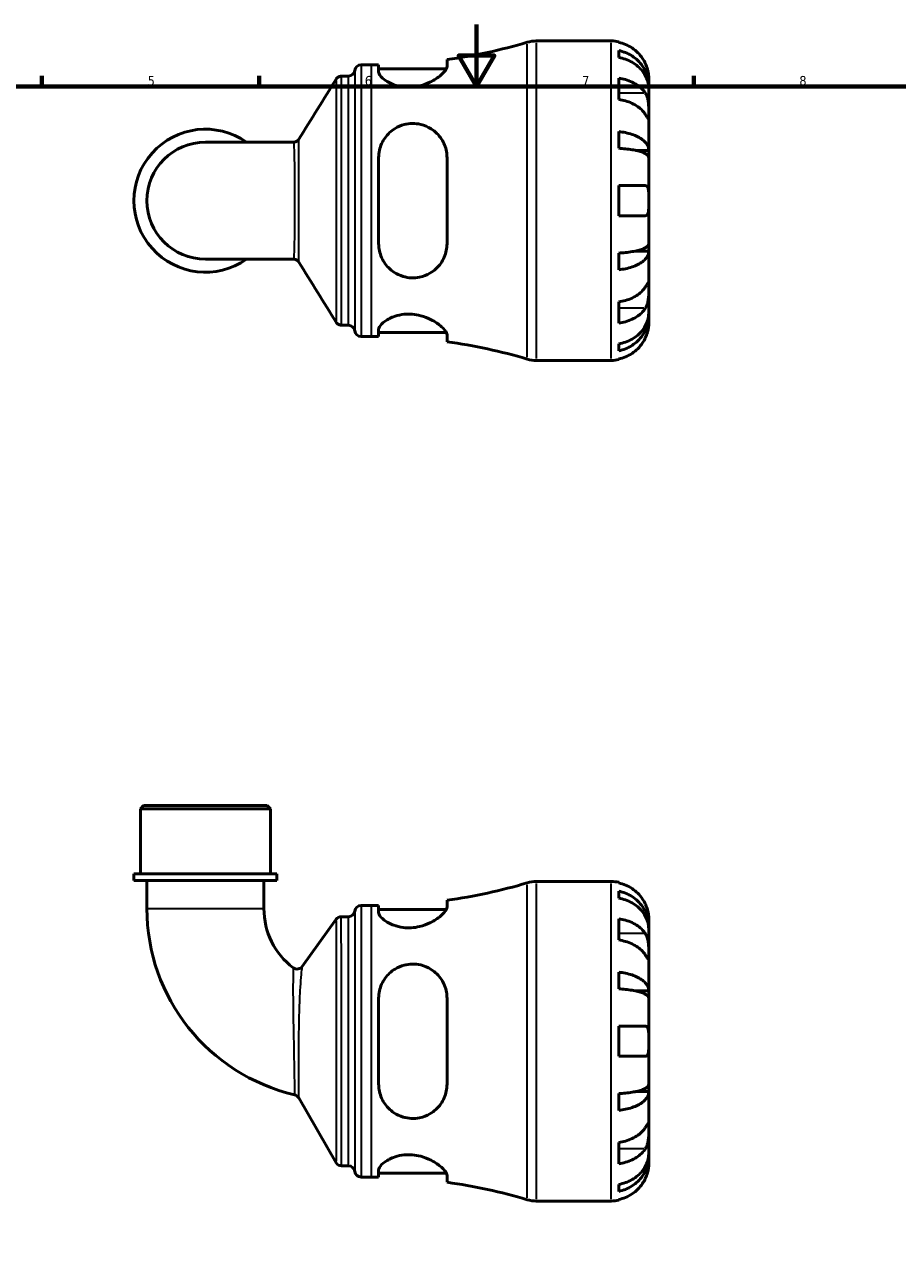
# Model space of a CAD drawing. Header units: millimetres. Extents: x 0 to 902, y -200 to 594.
# Tile 3 of 5: x 275 to 556, y 197 to 594. Entities that reach past the tile are written whole.
import ezdxf

# ---------------------------------------------------------------- set-up
doc = ezdxf.new("R2010")
doc.units = ezdxf.units.MM
for name, color, linetype, lineweight in [('Border (ANSI)', 7, 'Continuous', 70), ('Visible (ANSI)', 7, 'Continuous', 50), ('Visible Narrow (ANSI)', 7, 'Continuous', 35)]:
    doc.layers.add(name, color=color, linetype=linetype, lineweight=lineweight)
doc.styles.add('Note Text (ANSI)', font='tahoma.ttf')

# ---------------------------------------------------------------- blocks, each defined once
blk = doc.blocks.new('Borders Default Border')
at = {"layer": 'Border (ANSI)'}
for p, q in [((280.33, 574), (280.33, 577.45)), ((350.42, 574), (350.42, 577.45)), ((490.58, 574), (490.58, 577.45))]:
    blk.add_line(p, q, dxfattribs=at)
at = {"layer": 'Border (ANSI)', "flags": 128}
for points in [[(420.5, 594), (420.5, 574), (414.73, 584), (426.27, 584), (420.5, 574)], [(20, 20), (20, 574), (821, 574), (821, 20), (20, 20)]]:
    blk.add_lwpolyline(points, dxfattribs=at)
at = {"layer": 'Border (ANSI)', "color": 230, "true_color": 0xff0080, "char_height": 3.05, "attachment_point": 7, "style": 'Note Text (ANSI)'}
for s, insert in [('5', (314.48, 574.34)), ('6', (384.49, 574.34)), ('7', (454.6, 574.4)), ('8', (524.63, 574.33))]:
    blk.add_mtext(s, dxfattribs=dict(at, insert=insert))

msp = doc.modelspace()

# ---------------------------------------------------------------- linework, layer by layer
at = {"layer": 'Visible (ANSI)'}
for p, q in [((439.791, 588.738), (463.948, 588.738)), ((466.373, 588.493), (466.373, 588.263)), ((466.373, 585.632), (466.373, 583.397)), ((383.285, 581.013), (386.625, 581.013)), ((388.943, 581.028), (388.943, 578.777)), ((388.943, 579.753), (410.778, 579.753)), ((410.993, 580.539), (410.993, 582.703)), ((376.976, 577.408), (379.198, 577.408)), ((466.373, 576.748), (466.373, 569.889)), ((476.073, 574.079), (476.073, 576.613)), ((476.073, 574.079), (476.022, 574.079)), ((476.073, 573.115), (476.073, 574.079)), ((476.073, 565.08), (476.073, 573.115)), ((476.073, 553.463), (476.073, 565.08)), ((466.373, 559.519), (466.373, 554.122)), ((361.493, 556.097), (333.073, 556.097)), ((476.073, 553.463), (471.781, 553.463)), ((476.073, 551.134), (476.073, 553.463)), ((388.943, 551.098), (388.943, 523.378)), ((410.993, 523.378), (410.993, 551.098)), ((476.073, 537.238), (476.073, 551.134)), ((466.373, 542.088), (466.373, 532.388)), ((476.073, 523.342), (476.073, 537.238)), ((466.373, 520.354), (466.373, 514.957)), ((476.073, 521.013), (471.781, 521.013)), ((476.073, 521.013), (476.073, 523.342)), ((476.073, 509.396), (476.073, 521.013)), ((333.073, 518.378), (361.493, 518.378)), ((476.073, 501.361), (476.073, 509.396)), ((466.373, 504.587), (466.373, 497.728)), ((476.073, 500.397), (476.022, 500.397)), ((476.073, 500.397), (476.073, 501.361)), ((476.073, 497.863), (476.073, 500.397)), ((376.976, 497.068), (379.198, 497.068)), ((383.285, 493.463), (386.625, 493.463)), ((388.943, 495.699), (388.943, 493.448)), ((388.943, 494.723), (410.778, 494.723)), ((410.993, 491.773), (410.993, 493.937)), ((466.373, 491.079), (466.373, 488.844)), ((439.791, 485.738), (463.948, 485.738)), ((466.373, 486.213), (466.373, 485.983)), ((313.148, 342.241), (312.118, 341.211)), ((313.148, 342.241), (352.998, 342.241)), ((352.998, 342.241), (354.028, 341.211)), ((354.028, 341.211), (312.118, 341.211)), ((312.118, 320.241), (312.118, 341.211)), ((354.028, 320.241), (354.028, 341.211)), ((356.123, 320.241), (310.022, 320.241)), ((310.022, 318.041), (310.022, 320.241)), ((356.123, 318.041), (310.022, 318.041)), ((314.213, 318.041), (314.213, 308.994)), ((351.932, 318.041), (351.932, 308.994)), ((356.123, 318.041), (356.123, 320.241)), ((439.791, 317.741), (463.948, 317.741)), ((466.373, 317.496), (466.373, 317.266)), ((466.373, 314.636), (466.373, 312.4)), ((383.285, 310.016), (386.625, 310.016)), ((388.943, 310.032), (388.943, 307.78)), ((410.993, 309.542), (410.993, 311.706)), ((364.321, 290.385), (375.209, 305.553)), ((376.882, 306.411), (379.198, 306.411)), ((388.943, 308.756), (410.778, 308.756)), ((466.373, 305.751), (466.373, 298.892)), ((476.073, 303.083), (476.073, 305.616)), ((476.073, 303.083), (476.022, 303.083)), ((476.073, 302.118), (476.073, 303.083)), ((476.073, 294.084), (476.073, 302.118)), ((476.073, 282.466), (476.073, 294.084)), ((466.373, 288.522), (466.373, 283.125)), ((476.073, 282.466), (471.781, 282.466)), ((476.073, 280.138), (476.073, 282.466)), ((388.943, 280.101), (388.943, 252.381)), ((410.993, 252.381), (410.993, 280.101)), ((476.073, 266.241), (476.073, 280.138)), ((466.373, 271.091), (466.373, 261.391)), ((476.073, 252.345), (476.073, 266.241)), ((476.073, 250.017), (471.781, 250.017)), ((476.073, 250.017), (476.073, 252.345)), ((476.073, 238.399), (476.073, 250.017)), ((375.231, 227.101), (363.157, 248.014)), ((466.373, 249.357), (466.373, 243.96)), ((476.073, 230.364), (476.073, 238.399)), ((466.373, 233.591), (466.373, 226.732)), ((476.073, 229.4), (476.073, 230.364)), ((476.073, 229.4), (476.022, 229.4)), ((476.073, 226.866), (476.073, 229.4)), ((377.015, 226.071), (379.198, 226.071)), ((383.285, 222.466), (386.625, 222.466)), ((388.943, 224.702), (388.943, 222.451)), ((388.943, 223.726), (410.778, 223.726)), ((410.993, 220.776), (410.993, 222.94)), ((466.373, 220.082), (466.373, 217.847)), ((439.791, 214.741), (463.948, 214.741)), ((466.373, 215.216), (466.373, 214.986))]:
    msp.add_line(p, q, dxfattribs=at)
for centre, radius, start, end in [((386.625, 757.527), 176.514, 277.93494, 286.53447), ((439.791, 578.438), 10.3, 90, 106.53447), ((463.948, 576.613), 12.125, 78.46304, 90), ((383.285, 578.953), 2.06, 90, 172.81924), ((386.625, 757.527), 176.514, 270, 270.75227), ((379.198, 579.468), 2.06, 270, 352.81924), ((333.073, 537.238), 23.05, 54.9032, 305.0968), ((333.073, 537.238), 18.86, 90, 270), ((379.198, 495.008), 2.06, 7.18076, 90), ((383.285, 495.523), 2.06, 187.18076, 270), ((386.625, 316.949), 176.514, 89.24773, 90), ((386.625, 316.949), 176.514, 73.46553, 82.06506), ((439.791, 496.038), 10.3, 253.46553, 270), ((463.948, 497.863), 12.125, 270, 281.53696), ((439.791, 307.441), 10.3, 90, 106.53447), ((463.948, 305.616), 12.125, 78.46304, 90), ((386.625, 486.53), 176.514, 277.93494, 286.53447), ((383.285, 307.956), 2.06, 90, 172.81924), ((386.625, 486.53), 176.514, 270, 270.75227), ((375.825, 308.994), 61.612, 180, 256.88047), ((375.825, 308.994), 23.893, 180, 232.8731), ((376.882, 304.351), 2.06, 90, 144.32709), ((379.198, 308.471), 2.06, 270, 352.81924), ((362.647, 291.586), 2.06, 232.8731, 324.32709), ((361.373, 246.984), 2.06, 30, 76.88047), ((377.015, 228.131), 2.06, 210, 270), ((379.198, 224.011), 2.06, 7.18076, 90), ((383.285, 224.526), 2.06, 187.18076, 270), ((386.625, 45.952), 176.514, 89.24773, 90), ((386.625, 45.952), 176.514, 73.46553, 82.06506), ((439.791, 225.041), 10.3, 253.46553, 270), ((463.948, 226.866), 12.125, 270, 281.53696)]:
    msp.add_arc(centre, radius, start, end, dxfattribs=at)
for points, knots in [([(474.941, 581.463), (474.687, 582.013), (474.376, 582.572), (473.569, 583.785), (473.042, 584.419), (471.983, 585.481), (471.353, 586.008), (469.997, 586.916), (469.271, 587.298), (467.908, 587.864), (467.149, 588.104), (466.373, 588.263)], [5.9143146, 5.9143146, 5.9143146, 5.9143146, 6.0897305, 6.0897305, 6.3151304, 6.3151304, 6.5397196, 6.5397196, 6.7643088, 6.7643088, 6.9824261, 6.9824261, 6.9824261, 6.9824261]), ([(466.373, 585.632), (467.15, 585.478), (467.909, 585.246), (469.273, 584.698), (469.999, 584.329), (471.356, 583.449), (471.985, 582.94), (473.044, 581.912), (473.571, 581.3), (474.478, 579.981), (474.86, 579.275), (475.434, 577.929), (475.679, 577.166), (475.999, 575.605), (476.073, 574.809), (476.073, 574.079)], [0.2300349, 0.2300349, 0.2300349, 0.2300349, 0.4483378, 0.4483378, 0.6728957, 0.6728957, 0.8974535, 0.8974535, 1.1226267, 1.1226267, 1.3478, 1.3478, 1.5738057, 1.5738057, 1.7998115, 1.7998115, 1.7998115, 1.7998115]), ([(476.073, 573.115), (476.073, 573.764), (475.999, 574.473), (475.679, 575.862), (475.434, 576.541), (474.86, 577.739), (474.478, 578.367), (473.571, 579.541), (473.044, 580.086), (471.985, 581), (471.356, 581.454), (469.999, 582.237), (469.273, 582.566), (467.909, 583.053), (467.15, 583.26), (466.373, 583.397)], [5.4054322, 5.4054322, 5.4054322, 5.4054322, 5.6314379, 5.6314379, 5.8574437, 5.8574437, 6.0826169, 6.0826169, 6.3077901, 6.3077901, 6.5323479, 6.5323479, 6.7569058, 6.7569058, 6.9752088, 6.9752088, 6.9752088, 6.9752088]), ([(410.993, 580.539), (410.993, 580.299), (410.916, 580.029), (410.458, 579.116), (409.839, 578.395), (408.071, 576.89), (406.891, 576.098), (404.486, 574.94), (403.357, 574.517), (401.27, 574.015), (400.367, 573.877), (398.569, 573.776), (397.7, 573.808), (395.771, 574.051), (394.762, 574.307), (392.58, 575.098), (391.518, 575.695), (389.888, 576.932), (389.329, 577.574), (388.99, 578.37), (388.943, 578.58), (388.943, 578.777)], [-3.9473698, -3.9473698, -3.9473698, -3.9473698, -3.7096209, -3.7096209, -3.209367, -3.209367, -2.6844563, -2.6844563, -2.3019845, -2.3019845, -2.0253087, -2.0253087, -1.7586739, -1.7586739, -1.4150477, -1.4150477, -0.9332676, -0.9332676, -0.4404999, -0.4404999, -0.2526284, -0.2526284, -0.2526284, -0.2526284]), ([(476.073, 576.613), (476.073, 576.613), (476.073, 576.672), (476.069, 576.915), (476.063, 577.11), (476.019, 577.698), (475.969, 578.127), (475.805, 578.963), (475.718, 579.327), (475.522, 579.987), (475.427, 580.273), (475.209, 580.853), (475.087, 581.146), (474.95, 581.444), (474.945, 581.453), (474.941, 581.463)], [-3.37535926, -3.37535926, -3.37535926, -3.37535926, -3.24472064, -3.24472064, -3.10081281, -3.10081281, -2.91318515, -2.91318515, -2.78540812, -2.78540812, -2.69094331, -2.69094331, -2.59427293, -2.59427293, -2.59108226, -2.59108226, -2.59108226, -2.59108226]), ([(375.222, 576.429), (375.254, 576.481), (375.293, 576.539), (375.394, 576.67), (375.456, 576.744), (375.62, 576.903), (375.722, 576.99), (375.985, 577.161), (376.147, 577.245), (376.531, 577.369), (376.752, 577.408), (376.976, 577.408)], [3.1392914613, 3.1392914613, 3.1392914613, 3.1392914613, 3.139754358, 3.139754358, 3.1402172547, 3.1402172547, 3.1406801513, 3.1406801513, 3.141143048, 3.141143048, 3.1416059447, 3.1416059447, 3.1416059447, 3.1416059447]), ([(466.373, 576.748), (467.149, 576.635), (467.908, 576.466), (469.271, 576.066), (469.997, 575.795), (471.353, 575.153), (471.983, 574.78), (473.042, 574.029), (473.569, 573.581), (474.376, 572.724), (474.687, 572.328), (474.941, 571.939)], [0.2300371, 0.2300371, 0.2300371, 0.2300371, 0.4481544, 0.4481544, 0.6727436, 0.6727436, 0.8973328, 0.8973328, 1.1227327, 1.1227327, 1.2981486, 1.2981486, 1.2981486, 1.2981486]), ([(474.941, 571.939), (474.995, 571.857), (475.047, 571.772), (475.229, 571.449), (475.348, 571.193), (475.566, 570.618), (475.661, 570.298), (475.852, 569.478), (475.928, 568.97), (476.035, 567.841), (476.056, 567.234), (476.075, 566.073), (476.073, 565.534), (476.073, 565.08)], [-0.78090098, -0.78090098, -0.78090098, -0.78090098, -0.74249641, -0.74249641, -0.64168011, -0.64168011, -0.53308797, -0.53308797, -0.37727943, -0.37727943, -0.19250343, -0.19250343, 0, 0, 0, 0]), ([(474.941, 565.08), (474.687, 565.469), (474.376, 565.865), (473.569, 566.722), (473.042, 567.17), (471.983, 567.921), (471.353, 568.294), (469.997, 568.936), (469.271, 569.207), (467.908, 569.607), (467.149, 569.776), (466.373, 569.889)], [5.9143146, 5.9143146, 5.9143146, 5.9143146, 6.0897305, 6.0897305, 6.3151304, 6.3151304, 6.5397196, 6.5397196, 6.7643088, 6.7643088, 6.9824261, 6.9824261, 6.9824261, 6.9824261]), ([(476.073, 565.08), (476.073, 564.812), (476.073, 564.576), (476.071, 564.166), (476.067, 563.998), (476.043, 563.721), (476.016, 563.648), (475.904, 563.674), (475.824, 563.765), (475.626, 564.038), (475.529, 564.182), (475.306, 564.521), (475.183, 564.71), (475.012, 564.972), (474.977, 565.026), (474.941, 565.08)], [0, 0, 0, 0, 0.11375655, 0.11375655, 0.23538098, 0.23538098, 0.39430899, 0.39430899, 0.54630686, 0.54630686, 0.65204055, 0.65204055, 0.75381821, 0.75381821, 0.77933795, 0.77933795, 0.77933795, 0.77933795]), ([(388.943, 551.098), (388.943, 551.108), (388.943, 551.119), (388.945, 551.931), (389.035, 552.723), (389.531, 554.955), (390.15, 556.329), (391.866, 558.716), (392.959, 559.741), (395.147, 561.069), (396.132, 561.491), (398.023, 561.985), (398.887, 562.105), (400.697, 562.139), (401.617, 562.037), (403.718, 561.54), (404.843, 561.057), (407.202, 559.571), (408.342, 558.44), (409.987, 555.918), (410.544, 554.55), (410.931, 552.434), (410.993, 551.77), (410.993, 551.098)], [-3.8955408, -3.8955408, -3.8955408, -3.8955408, -3.8922757, -3.8922757, -3.6389439, -3.6389439, -3.1579725, -3.1579725, -2.6857815, -2.6857815, -2.3575836, -2.3575836, -2.0942089, -2.0942089, -1.8110368, -1.8110368, -1.4230694, -1.4230694, -0.8979734, -0.8979734, -0.4181575, -0.4181575, -0.2054532, -0.2054532, -0.2054532, -0.2054532]), ([(466.373, 559.519), (467.15, 559.438), (467.909, 559.317), (469.273, 559.029), (469.999, 558.836), (471.356, 558.375), (471.985, 558.107), (473.044, 557.569), (473.571, 557.248), (474.478, 556.556), (474.86, 556.186), (475.434, 555.481), (475.679, 555.08), (475.999, 554.262), (476.073, 553.845), (476.073, 553.463)], [0.2300349, 0.2300349, 0.2300349, 0.2300349, 0.4483378, 0.4483378, 0.6728957, 0.6728957, 0.8974535, 0.8974535, 1.1226267, 1.1226267, 1.3478, 1.3478, 1.5738057, 1.5738057, 1.7998115, 1.7998115, 1.7998115, 1.7998115]), ([(361.493, 556.097), (361.701, 556.097), (361.91, 556.131), (362.281, 556.245), (362.443, 556.323), (362.709, 556.488), (362.814, 556.574), (362.985, 556.735), (363.05, 556.81), (363.157, 556.945), (363.199, 557.006), (363.232, 557.06)], [-1.552652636, -1.552652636, -1.552652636, -1.552652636, -1.54781572, -1.54781572, -1.542978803, -1.542978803, -1.538141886, -1.538141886, -1.533304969, -1.533304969, -1.528468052, -1.528468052, -1.528468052, -1.528468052]), ([(476.073, 551.134), (476.073, 551.323), (475.999, 551.529), (475.679, 551.932), (475.434, 552.13), (474.86, 552.478), (474.478, 552.661), (473.571, 553.002), (473.044, 553.16), (471.985, 553.426), (471.356, 553.558), (469.999, 553.785), (469.273, 553.881), (467.909, 554.022), (467.15, 554.082), (466.373, 554.122)], [5.4054322, 5.4054322, 5.4054322, 5.4054322, 5.6314379, 5.6314379, 5.8574437, 5.8574437, 6.0826169, 6.0826169, 6.3077901, 6.3077901, 6.5323479, 6.5323479, 6.7569058, 6.7569058, 6.9752088, 6.9752088, 6.9752088, 6.9752088]), ([(466.373, 542.088), (467.149, 542.088), (467.908, 542.088), (469.271, 542.088), (469.997, 542.088), (471.353, 542.088), (471.983, 542.088), (473.042, 542.088), (473.569, 542.088), (474.376, 542.088), (474.687, 542.088), (474.941, 542.088)], [0.2300371, 0.2300371, 0.2300371, 0.2300371, 0.4481544, 0.4481544, 0.6727436, 0.6727436, 0.8973328, 0.8973328, 1.1227327, 1.1227327, 1.2981486, 1.2981486, 1.2981486, 1.2981486]), ([(474.941, 542.088), (475.011, 542.088), (475.079, 542.081), (475.26, 542.04), (475.365, 541.989), (475.566, 541.824), (475.657, 541.704), (475.85, 541.312), (475.927, 541), (476.036, 540.185), (476.057, 539.67), (476.075, 538.513), (476.073, 537.879), (476.073, 537.238)], [-0.77507703, -0.77507703, -0.77507703, -0.77507703, -0.72560399, -0.72560399, -0.63594265, -0.63594265, -0.53365641, -0.53365641, -0.3753162, -0.3753162, -0.19216783, -0.19216783, 0, 0, 0, 0]), ([(476.073, 537.238), (476.073, 536.803), (476.073, 536.369), (476.069, 535.487), (476.063, 535.047), (476.019, 534.118), (475.969, 533.665), (475.805, 533.061), (475.718, 532.865), (475.522, 532.608), (475.427, 532.527), (475.209, 532.417), (475.087, 532.39), (474.95, 532.388), (474.945, 532.388), (474.941, 532.388)], [-3.37535926, -3.37535926, -3.37535926, -3.37535926, -3.24472064, -3.24472064, -3.10081281, -3.10081281, -2.91318515, -2.91318515, -2.78540812, -2.78540812, -2.69094331, -2.69094331, -2.59427293, -2.59427293, -2.59108226, -2.59108226, -2.59108226, -2.59108226]), ([(474.941, 532.388), (474.687, 532.388), (474.376, 532.388), (473.569, 532.388), (473.042, 532.388), (471.983, 532.388), (471.353, 532.388), (469.997, 532.388), (469.271, 532.388), (467.908, 532.388), (467.149, 532.388), (466.373, 532.388)], [5.9143146, 5.9143146, 5.9143146, 5.9143146, 6.0897305, 6.0897305, 6.3151304, 6.3151304, 6.5397196, 6.5397196, 6.7643088, 6.7643088, 6.9824261, 6.9824261, 6.9824261, 6.9824261]), ([(410.993, 523.378), (410.993, 522.629), (410.916, 521.888), (410.458, 519.651), (409.839, 518.244), (408.071, 515.739), (406.891, 514.649), (404.486, 513.253), (403.357, 512.814), (401.27, 512.394), (400.367, 512.322), (398.569, 512.406), (397.7, 512.553), (395.771, 513.12), (394.762, 513.598), (392.58, 515.052), (391.518, 516.143), (389.888, 518.66), (389.329, 520.1), (388.99, 522.199), (388.943, 522.787), (388.943, 523.378)], [-3.9473698, -3.9473698, -3.9473698, -3.9473698, -3.7096209, -3.7096209, -3.209367, -3.209367, -2.6844563, -2.6844563, -2.3019845, -2.3019845, -2.0253087, -2.0253087, -1.7586739, -1.7586739, -1.4150477, -1.4150477, -0.9332676, -0.9332676, -0.4404999, -0.4404999, -0.2526284, -0.2526284, -0.2526284, -0.2526284]), ([(466.373, 520.354), (467.15, 520.394), (467.909, 520.454), (469.273, 520.595), (469.999, 520.691), (471.356, 520.918), (471.985, 521.05), (473.044, 521.316), (473.571, 521.474), (474.478, 521.815), (474.86, 521.998), (475.434, 522.346), (475.679, 522.543), (475.999, 522.947), (476.073, 523.153), (476.073, 523.342)], [0.2300349, 0.2300349, 0.2300349, 0.2300349, 0.4483378, 0.4483378, 0.6728957, 0.6728957, 0.8974535, 0.8974535, 1.1226267, 1.1226267, 1.3478, 1.3478, 1.5738057, 1.5738057, 1.7998115, 1.7998115, 1.7998115, 1.7998115]), ([(476.073, 521.013), (476.073, 520.631), (475.999, 520.213), (475.679, 519.396), (475.434, 518.995), (474.86, 518.29), (474.478, 517.92), (473.571, 517.228), (473.044, 516.907), (471.985, 516.368), (471.356, 516.101), (469.999, 515.64), (469.273, 515.447), (467.909, 515.159), (467.15, 515.038), (466.373, 514.957)], [5.4054322, 5.4054322, 5.4054322, 5.4054322, 5.6314379, 5.6314379, 5.8574437, 5.8574437, 6.0826169, 6.0826169, 6.3077901, 6.3077901, 6.5323479, 6.5323479, 6.7569058, 6.7569058, 6.9752088, 6.9752088, 6.9752088, 6.9752088]), ([(363.232, 517.416), (363.199, 517.47), (363.157, 517.531), (363.05, 517.666), (362.985, 517.741), (362.814, 517.902), (362.709, 517.988), (362.443, 518.153), (362.281, 518.231), (361.91, 518.345), (361.701, 518.378), (361.493, 518.378)], [1.528476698, 1.528476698, 1.528476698, 1.528476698, 1.53331347, 1.53331347, 1.538150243, 1.538150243, 1.542987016, 1.542987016, 1.547823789, 1.547823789, 1.552660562, 1.552660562, 1.552660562, 1.552660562]), ([(466.373, 504.587), (467.149, 504.7), (467.908, 504.869), (469.271, 505.269), (469.997, 505.539), (471.353, 506.182), (471.983, 506.555), (473.042, 507.306), (473.569, 507.754), (474.376, 508.611), (474.687, 509.007), (474.941, 509.396)], [0.2300371, 0.2300371, 0.2300371, 0.2300371, 0.4481544, 0.4481544, 0.6727436, 0.6727436, 0.8973328, 0.8973328, 1.1227327, 1.1227327, 1.2981486, 1.2981486, 1.2981486, 1.2981486]), ([(474.941, 509.396), (474.995, 509.478), (475.047, 509.557), (475.229, 509.836), (475.348, 510.019), (475.566, 510.348), (475.661, 510.488), (475.852, 510.745), (475.928, 510.822), (476.035, 510.809), (476.056, 510.686), (476.075, 510.208), (476.073, 509.849), (476.073, 509.396)], [-0.78090098, -0.78090098, -0.78090098, -0.78090098, -0.74249641, -0.74249641, -0.64168011, -0.64168011, -0.53308797, -0.53308797, -0.37727943, -0.37727943, -0.19250343, -0.19250343, 0, 0, 0, 0]), ([(476.073, 509.396), (476.073, 509.128), (476.073, 508.829), (476.071, 508.161), (476.067, 507.79), (476.043, 506.898), (476.016, 506.371), (475.904, 505.341), (475.824, 504.849), (475.626, 504.058), (475.529, 503.751), (475.306, 503.189), (475.183, 502.936), (475.012, 502.648), (474.977, 502.591), (474.941, 502.537)], [0, 0, 0, 0, 0.11375655, 0.11375655, 0.23538098, 0.23538098, 0.39430899, 0.39430899, 0.54630686, 0.54630686, 0.65204055, 0.65204055, 0.75381821, 0.75381821, 0.77933795, 0.77933795, 0.77933795, 0.77933795]), ([(388.943, 495.699), (388.943, 495.702), (388.943, 495.706), (388.945, 495.978), (389.035, 496.268), (389.531, 497.152), (390.15, 497.785), (391.866, 498.984), (392.959, 499.552), (395.147, 500.27), (396.132, 500.491), (398.023, 500.685), (398.887, 500.697), (400.697, 500.557), (401.617, 500.395), (403.718, 499.838), (404.843, 499.387), (407.202, 498.187), (408.342, 497.388), (409.987, 495.917), (410.544, 495.235), (410.931, 494.391), (410.993, 494.152), (410.993, 493.937)], [-3.8955408, -3.8955408, -3.8955408, -3.8955408, -3.8922757, -3.8922757, -3.6389439, -3.6389439, -3.1579725, -3.1579725, -2.6857815, -2.6857815, -2.3575836, -2.3575836, -2.0942089, -2.0942089, -1.8110368, -1.8110368, -1.4230694, -1.4230694, -0.8979734, -0.8979734, -0.4181575, -0.4181575, -0.2054532, -0.2054532, -0.2054532, -0.2054532]), ([(474.941, 502.537), (474.687, 502.148), (474.376, 501.752), (473.569, 500.895), (473.042, 500.447), (471.983, 499.696), (471.353, 499.323), (469.997, 498.681), (469.271, 498.41), (467.908, 498.01), (467.149, 497.841), (466.373, 497.728)], [5.9143146, 5.9143146, 5.9143146, 5.9143146, 6.0897305, 6.0897305, 6.3151304, 6.3151304, 6.5397196, 6.5397196, 6.7643088, 6.7643088, 6.9824261, 6.9824261, 6.9824261, 6.9824261]), ([(466.373, 491.079), (467.15, 491.216), (467.909, 491.423), (469.273, 491.91), (469.999, 492.239), (471.356, 493.022), (471.985, 493.475), (473.044, 494.39), (473.571, 494.935), (474.478, 496.109), (474.86, 496.737), (475.434, 497.935), (475.679, 498.614), (475.999, 500.003), (476.073, 500.712), (476.073, 501.361)], [0.2300349, 0.2300349, 0.2300349, 0.2300349, 0.4483378, 0.4483378, 0.6728957, 0.6728957, 0.8974535, 0.8974535, 1.1226267, 1.1226267, 1.3478, 1.3478, 1.5738057, 1.5738057, 1.7998115, 1.7998115, 1.7998115, 1.7998115]), ([(476.073, 500.397), (476.073, 499.667), (475.999, 498.871), (475.679, 497.31), (475.434, 496.547), (474.86, 495.201), (474.478, 494.495), (473.571, 493.176), (473.044, 492.564), (471.985, 491.536), (471.356, 491.026), (469.999, 490.147), (469.273, 489.778), (467.909, 489.23), (467.15, 488.998), (466.373, 488.844)], [5.4054322, 5.4054322, 5.4054322, 5.4054322, 5.6314379, 5.6314379, 5.8574437, 5.8574437, 6.0826169, 6.0826169, 6.3077901, 6.3077901, 6.5323479, 6.5323479, 6.7569058, 6.7569058, 6.9752088, 6.9752088, 6.9752088, 6.9752088]), ([(376.976, 497.068), (376.756, 497.068), (376.538, 497.105), (376.155, 497.228), (375.992, 497.311), (375.727, 497.482), (375.624, 497.569), (375.459, 497.729), (375.397, 497.802), (375.295, 497.934), (375.256, 497.993), (375.223, 498.046), (375.222, 498.047), (375.222, 498.047)], [6.2831885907, 6.2831885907, 6.2831885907, 6.2831885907, 6.2836443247, 6.2836443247, 6.2841072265, 6.2841072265, 6.2845701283, 6.2845701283, 6.2850330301, 6.2850330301, 6.2854959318, 6.2854959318, 6.2855030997, 6.2855030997, 6.2855030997, 6.2855030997]), ([(474.941, 493.013), (475.011, 493.165), (475.079, 493.318), (475.26, 493.751), (475.365, 494.031), (475.566, 494.624), (475.657, 494.934), (475.85, 495.695), (475.927, 496.119), (476.036, 496.913), (476.057, 497.254), (476.075, 497.736), (476.073, 497.863), (476.073, 497.863)], [-0.77507703, -0.77507703, -0.77507703, -0.77507703, -0.72560399, -0.72560399, -0.63594265, -0.63594265, -0.53365641, -0.53365641, -0.3753162, -0.3753162, -0.19216783, -0.19216783, 0, 0, 0, 0]), ([(466.373, 486.213), (467.149, 486.372), (467.908, 486.612), (469.271, 487.178), (469.997, 487.56), (471.353, 488.468), (471.983, 488.995), (473.042, 490.057), (473.569, 490.691), (474.376, 491.904), (474.687, 492.463), (474.941, 493.013)], [0.2300371, 0.2300371, 0.2300371, 0.2300371, 0.4481544, 0.4481544, 0.6727436, 0.6727436, 0.8973328, 0.8973328, 1.1227327, 1.1227327, 1.2981486, 1.2981486, 1.2981486, 1.2981486]), ([(474.941, 310.466), (474.687, 311.016), (474.376, 311.576), (473.569, 312.788), (473.042, 313.422), (471.983, 314.484), (471.353, 315.011), (469.997, 315.92), (469.271, 316.302), (467.908, 316.868), (467.149, 317.107), (466.373, 317.266)], [5.9143146, 5.9143146, 5.9143146, 5.9143146, 6.0897305, 6.0897305, 6.3151304, 6.3151304, 6.5397196, 6.5397196, 6.7643088, 6.7643088, 6.9824261, 6.9824261, 6.9824261, 6.9824261]), ([(466.373, 314.636), (467.15, 314.481), (467.909, 314.25), (469.273, 313.702), (469.999, 313.332), (471.356, 312.453), (471.985, 311.943), (473.044, 310.916), (473.571, 310.303), (474.478, 308.984), (474.86, 308.278), (475.434, 306.933), (475.679, 306.169), (475.999, 304.609), (476.073, 303.812), (476.073, 303.083)], [0.2300349, 0.2300349, 0.2300349, 0.2300349, 0.4483378, 0.4483378, 0.6728957, 0.6728957, 0.8974535, 0.8974535, 1.1226267, 1.1226267, 1.3478, 1.3478, 1.5738057, 1.5738057, 1.7998115, 1.7998115, 1.7998115, 1.7998115]), ([(410.993, 309.542), (410.993, 309.302), (410.916, 309.033), (410.458, 308.119), (409.839, 307.398), (408.071, 305.893), (406.891, 305.101), (404.486, 303.943), (403.357, 303.52), (401.27, 303.018), (400.367, 302.88), (398.569, 302.779), (397.7, 302.811), (395.771, 303.055), (394.762, 303.311), (392.58, 304.101), (391.518, 304.698), (389.888, 305.935), (389.329, 306.577), (388.99, 307.373), (388.943, 307.583), (388.943, 307.78)], [-3.9473698, -3.9473698, -3.9473698, -3.9473698, -3.7096209, -3.7096209, -3.209367, -3.209367, -2.6844563, -2.6844563, -2.3019845, -2.3019845, -2.0253087, -2.0253087, -1.7586739, -1.7586739, -1.4150477, -1.4150477, -0.9332676, -0.9332676, -0.4404999, -0.4404999, -0.2526284, -0.2526284, -0.2526284, -0.2526284]), ([(476.073, 302.118), (476.073, 302.767), (475.999, 303.476), (475.679, 304.865), (475.434, 305.545), (474.86, 306.742), (474.478, 307.371), (473.571, 308.544), (473.044, 309.089), (471.985, 310.004), (471.356, 310.457), (469.999, 311.24), (469.273, 311.569), (467.909, 312.057), (467.15, 312.263), (466.373, 312.4)], [5.4054322, 5.4054322, 5.4054322, 5.4054322, 5.6314379, 5.6314379, 5.8574437, 5.8574437, 6.0826169, 6.0826169, 6.3077901, 6.3077901, 6.5323479, 6.5323479, 6.7569058, 6.7569058, 6.9752088, 6.9752088, 6.9752088, 6.9752088]), ([(476.073, 305.616), (476.073, 305.616), (476.074, 305.689), (476.067, 305.993), (476.058, 306.241), (475.999, 306.86), (475.952, 307.214), (475.808, 307.957), (475.718, 308.329), (475.531, 308.962), (475.449, 309.209), (475.276, 309.682), (475.187, 309.907), (475.042, 310.243), (474.992, 310.355), (474.941, 310.466)], [0, 0, 0, 0, 0.14558971, 0.14558971, 0.30930841, 0.30930841, 0.45830506, 0.45830506, 0.58735107, 0.58735107, 0.66775406, 0.66775406, 0.73999155, 0.73999155, 0.77632248, 0.77632248, 0.77632248, 0.77632248]), ([(466.373, 305.751), (467.149, 305.638), (467.908, 305.469), (469.271, 305.069), (469.997, 304.799), (471.353, 304.156), (471.983, 303.784), (473.042, 303.032), (473.569, 302.585), (474.376, 301.727), (474.687, 301.331), (474.941, 300.943)], [0.2300371, 0.2300371, 0.2300371, 0.2300371, 0.4481544, 0.4481544, 0.6727436, 0.6727436, 0.8973328, 0.8973328, 1.1227327, 1.1227327, 1.2981486, 1.2981486, 1.2981486, 1.2981486]), ([(474.941, 294.084), (474.687, 294.472), (474.376, 294.868), (473.569, 295.726), (473.042, 296.174), (471.983, 296.925), (471.353, 297.297), (469.997, 297.94), (469.271, 298.21), (467.908, 298.61), (467.149, 298.779), (466.373, 298.892)], [5.9143146, 5.9143146, 5.9143146, 5.9143146, 6.0897305, 6.0897305, 6.3151304, 6.3151304, 6.5397196, 6.5397196, 6.7643088, 6.7643088, 6.9824261, 6.9824261, 6.9824261, 6.9824261]), ([(474.941, 300.943), (474.995, 300.861), (475.047, 300.775), (475.229, 300.452), (475.348, 300.196), (475.566, 299.621), (475.661, 299.302), (475.852, 298.481), (475.928, 297.973), (476.035, 296.845), (476.056, 296.238), (476.075, 295.076), (476.073, 294.537), (476.073, 294.084)], [-0.78090098, -0.78090098, -0.78090098, -0.78090098, -0.74249641, -0.74249641, -0.64168011, -0.64168011, -0.53308797, -0.53308797, -0.37727943, -0.37727943, -0.19250343, -0.19250343, 0, 0, 0, 0]), ([(476.073, 294.084), (476.073, 293.815), (476.073, 293.58), (476.071, 293.169), (476.067, 293.001), (476.043, 292.724), (476.016, 292.651), (475.904, 292.677), (475.824, 292.768), (475.626, 293.041), (475.529, 293.186), (475.306, 293.524), (475.183, 293.714), (475.012, 293.975), (474.977, 294.029), (474.941, 294.084)], [0, 0, 0, 0, 0.11375655, 0.11375655, 0.23538098, 0.23538098, 0.39430899, 0.39430899, 0.54630686, 0.54630686, 0.65204055, 0.65204055, 0.75381821, 0.75381821, 0.77933795, 0.77933795, 0.77933795, 0.77933795]), ([(388.943, 280.101), (388.943, 280.112), (388.943, 280.122), (388.945, 280.934), (389.035, 281.727), (389.531, 283.958), (390.15, 285.332), (391.866, 287.719), (392.959, 288.744), (395.147, 290.072), (396.132, 290.494), (398.023, 290.988), (398.887, 291.108), (400.697, 291.142), (401.617, 291.04), (403.718, 290.544), (404.843, 290.061), (407.202, 288.574), (408.342, 287.443), (409.987, 284.921), (410.544, 283.553), (410.931, 281.437), (410.993, 280.773), (410.993, 280.101)], [-3.8955408, -3.8955408, -3.8955408, -3.8955408, -3.8922757, -3.8922757, -3.6389439, -3.6389439, -3.1579725, -3.1579725, -2.6857815, -2.6857815, -2.3575836, -2.3575836, -2.0942089, -2.0942089, -1.8110368, -1.8110368, -1.4230694, -1.4230694, -0.8979734, -0.8979734, -0.4181575, -0.4181575, -0.2054532, -0.2054532, -0.2054532, -0.2054532]), ([(466.373, 288.522), (467.15, 288.441), (467.909, 288.32), (469.273, 288.033), (469.999, 287.839), (471.356, 287.378), (471.985, 287.111), (473.044, 286.572), (473.571, 286.251), (474.478, 285.56), (474.86, 285.19), (475.434, 284.484), (475.679, 284.084), (475.999, 283.266), (476.073, 282.848), (476.073, 282.466)], [0.2300349, 0.2300349, 0.2300349, 0.2300349, 0.4483378, 0.4483378, 0.6728957, 0.6728957, 0.8974535, 0.8974535, 1.1226267, 1.1226267, 1.3478, 1.3478, 1.5738057, 1.5738057, 1.7998115, 1.7998115, 1.7998115, 1.7998115]), ([(476.073, 280.138), (476.073, 280.326), (475.999, 280.532), (475.679, 280.936), (475.434, 281.133), (474.86, 281.481), (474.478, 281.664), (473.571, 282.005), (473.044, 282.163), (471.985, 282.429), (471.356, 282.561), (469.999, 282.788), (469.273, 282.884), (467.909, 283.026), (467.15, 283.086), (466.373, 283.125)], [5.4054322, 5.4054322, 5.4054322, 5.4054322, 5.6314379, 5.6314379, 5.8574437, 5.8574437, 6.0826169, 6.0826169, 6.3077901, 6.3077901, 6.5323479, 6.5323479, 6.7569058, 6.7569058, 6.9752088, 6.9752088, 6.9752088, 6.9752088]), ([(466.373, 271.091), (467.149, 271.091), (467.908, 271.091), (469.271, 271.091), (469.997, 271.091), (471.353, 271.091), (471.983, 271.091), (473.042, 271.091), (473.569, 271.091), (474.376, 271.091), (474.687, 271.091), (474.941, 271.091)], [0.2300371, 0.2300371, 0.2300371, 0.2300371, 0.4481544, 0.4481544, 0.6727436, 0.6727436, 0.8973328, 0.8973328, 1.1227327, 1.1227327, 1.2981486, 1.2981486, 1.2981486, 1.2981486]), ([(474.941, 271.091), (475.011, 271.091), (475.079, 271.084), (475.26, 271.043), (475.365, 270.992), (475.566, 270.827), (475.657, 270.707), (475.85, 270.316), (475.927, 270.004), (476.036, 269.188), (476.057, 268.673), (476.075, 267.517), (476.073, 266.882), (476.073, 266.241)], [-0.77507703, -0.77507703, -0.77507703, -0.77507703, -0.72560399, -0.72560399, -0.63594265, -0.63594265, -0.53365641, -0.53365641, -0.3753162, -0.3753162, -0.19216783, -0.19216783, 0, 0, 0, 0]), ([(476.073, 266.241), (476.073, 265.806), (476.073, 265.372), (476.069, 264.49), (476.063, 264.051), (476.019, 263.121), (475.969, 262.668), (475.805, 262.064), (475.718, 261.868), (475.522, 261.612), (475.427, 261.531), (475.209, 261.421), (475.087, 261.393), (474.95, 261.391), (474.945, 261.391), (474.941, 261.391)], [-3.37535926, -3.37535926, -3.37535926, -3.37535926, -3.24472064, -3.24472064, -3.10081281, -3.10081281, -2.91318515, -2.91318515, -2.78540812, -2.78540812, -2.69094331, -2.69094331, -2.59427293, -2.59427293, -2.59108226, -2.59108226, -2.59108226, -2.59108226]), ([(474.941, 261.391), (474.687, 261.391), (474.376, 261.391), (473.569, 261.391), (473.042, 261.391), (471.983, 261.391), (471.353, 261.391), (469.997, 261.391), (469.271, 261.391), (467.908, 261.391), (467.149, 261.391), (466.373, 261.391)], [5.9143146, 5.9143146, 5.9143146, 5.9143146, 6.0897305, 6.0897305, 6.3151304, 6.3151304, 6.5397196, 6.5397196, 6.7643088, 6.7643088, 6.9824261, 6.9824261, 6.9824261, 6.9824261]), ([(410.993, 252.381), (410.993, 251.632), (410.916, 250.892), (410.458, 248.654), (409.839, 247.248), (408.071, 244.743), (406.891, 243.652), (404.486, 242.257), (403.357, 241.818), (401.27, 241.397), (400.367, 241.325), (398.569, 241.41), (397.7, 241.556), (395.771, 242.123), (394.762, 242.602), (392.58, 244.056), (391.518, 245.146), (389.888, 247.664), (389.329, 249.104), (388.99, 251.202), (388.943, 251.79), (388.943, 252.381)], [-3.9473698, -3.9473698, -3.9473698, -3.9473698, -3.7096209, -3.7096209, -3.209367, -3.209367, -2.6844563, -2.6844563, -2.3019845, -2.3019845, -2.0253087, -2.0253087, -1.7586739, -1.7586739, -1.4150477, -1.4150477, -0.9332676, -0.9332676, -0.4404999, -0.4404999, -0.2526284, -0.2526284, -0.2526284, -0.2526284]), ([(466.373, 249.357), (467.15, 249.397), (467.909, 249.457), (469.273, 249.599), (469.999, 249.694), (471.356, 249.922), (471.985, 250.053), (473.044, 250.319), (473.571, 250.478), (474.478, 250.819), (474.86, 251.001), (475.434, 251.349), (475.679, 251.547), (475.999, 251.95), (476.073, 252.156), (476.073, 252.345)], [0.2300349, 0.2300349, 0.2300349, 0.2300349, 0.4483378, 0.4483378, 0.6728957, 0.6728957, 0.8974535, 0.8974535, 1.1226267, 1.1226267, 1.3478, 1.3478, 1.5738057, 1.5738057, 1.7998115, 1.7998115, 1.7998115, 1.7998115]), ([(476.073, 250.017), (476.073, 249.634), (475.999, 249.217), (475.679, 248.399), (475.434, 247.998), (474.86, 247.293), (474.478, 246.923), (473.571, 246.231), (473.044, 245.91), (471.985, 245.372), (471.356, 245.105), (469.999, 244.644), (469.273, 244.45), (467.909, 244.163), (467.15, 244.041), (466.373, 243.96)], [5.4054322, 5.4054322, 5.4054322, 5.4054322, 5.6314379, 5.6314379, 5.8574437, 5.8574437, 6.0826169, 6.0826169, 6.3077901, 6.3077901, 6.5323479, 6.5323479, 6.7569058, 6.7569058, 6.9752088, 6.9752088, 6.9752088, 6.9752088]), ([(466.373, 233.591), (467.149, 233.703), (467.908, 233.873), (469.271, 234.273), (469.997, 234.543), (471.353, 235.185), (471.983, 235.558), (473.042, 236.309), (473.569, 236.757), (474.376, 237.614), (474.687, 238.01), (474.941, 238.399)], [0.2300371, 0.2300371, 0.2300371, 0.2300371, 0.4481544, 0.4481544, 0.6727436, 0.6727436, 0.8973328, 0.8973328, 1.1227327, 1.1227327, 1.2981486, 1.2981486, 1.2981486, 1.2981486]), ([(474.941, 238.399), (474.995, 238.481), (475.047, 238.561), (475.229, 238.84), (475.348, 239.022), (475.566, 239.351), (475.661, 239.492), (475.852, 239.749), (475.928, 239.825), (476.035, 239.812), (476.056, 239.689), (476.075, 239.212), (476.073, 238.853), (476.073, 238.399)], [-0.78090098, -0.78090098, -0.78090098, -0.78090098, -0.74249641, -0.74249641, -0.64168011, -0.64168011, -0.53308797, -0.53308797, -0.37727943, -0.37727943, -0.19250343, -0.19250343, 0, 0, 0, 0]), ([(476.073, 238.399), (476.073, 238.131), (476.073, 237.832), (476.071, 237.164), (476.067, 236.793), (476.043, 235.901), (476.016, 235.374), (475.904, 234.344), (475.824, 233.852), (475.626, 233.061), (475.529, 232.754), (475.306, 232.192), (475.183, 231.939), (475.012, 231.651), (474.977, 231.595), (474.941, 231.54)], [0, 0, 0, 0, 0.11375655, 0.11375655, 0.23538098, 0.23538098, 0.39430899, 0.39430899, 0.54630686, 0.54630686, 0.65204055, 0.65204055, 0.75381821, 0.75381821, 0.77933795, 0.77933795, 0.77933795, 0.77933795]), ([(474.941, 231.54), (474.687, 231.151), (474.376, 230.756), (473.569, 229.898), (473.042, 229.45), (471.983, 228.699), (471.353, 228.327), (469.997, 227.684), (469.271, 227.414), (467.908, 227.014), (467.149, 226.844), (466.373, 226.732)], [5.9143146, 5.9143146, 5.9143146, 5.9143146, 6.0897305, 6.0897305, 6.3151304, 6.3151304, 6.5397196, 6.5397196, 6.7643088, 6.7643088, 6.9824261, 6.9824261, 6.9824261, 6.9824261]), ([(466.373, 220.082), (467.15, 220.22), (467.909, 220.426), (469.273, 220.914), (469.999, 221.242), (471.356, 222.025), (471.985, 222.479), (473.044, 223.393), (473.571, 223.938), (474.478, 225.112), (474.86, 225.74), (475.434, 226.938), (475.679, 227.618), (475.999, 229.006), (476.073, 229.715), (476.073, 230.364)], [0.2300349, 0.2300349, 0.2300349, 0.2300349, 0.4483378, 0.4483378, 0.6728957, 0.6728957, 0.8974535, 0.8974535, 1.1226267, 1.1226267, 1.3478, 1.3478, 1.5738057, 1.5738057, 1.7998115, 1.7998115, 1.7998115, 1.7998115]), ([(388.943, 224.702), (388.943, 224.706), (388.943, 224.709), (388.945, 224.981), (389.035, 225.271), (389.531, 226.155), (390.15, 226.789), (391.866, 227.988), (392.959, 228.556), (395.147, 229.274), (396.132, 229.494), (398.023, 229.689), (398.887, 229.7), (400.697, 229.56), (401.617, 229.398), (403.718, 228.841), (404.843, 228.39), (407.202, 227.19), (408.342, 226.391), (409.987, 224.92), (410.544, 224.239), (410.931, 223.394), (410.993, 223.155), (410.993, 222.94)], [-3.8955408, -3.8955408, -3.8955408, -3.8955408, -3.8922757, -3.8922757, -3.6389439, -3.6389439, -3.1579725, -3.1579725, -2.6857815, -2.6857815, -2.3575836, -2.3575836, -2.0942089, -2.0942089, -1.8110368, -1.8110368, -1.4230694, -1.4230694, -0.8979734, -0.8979734, -0.4181575, -0.4181575, -0.2054532, -0.2054532, -0.2054532, -0.2054532]), ([(476.073, 229.4), (476.073, 228.671), (475.999, 227.874), (475.679, 226.314), (475.434, 225.55), (474.86, 224.204), (474.478, 223.498), (473.571, 222.179), (473.044, 221.567), (471.985, 220.54), (471.356, 220.03), (469.999, 219.15), (469.273, 218.781), (467.909, 218.233), (467.15, 218.001), (466.373, 217.847)], [5.4054322, 5.4054322, 5.4054322, 5.4054322, 5.6314379, 5.6314379, 5.8574437, 5.8574437, 6.0826169, 6.0826169, 6.3077901, 6.3077901, 6.5323479, 6.5323479, 6.7569058, 6.7569058, 6.9752088, 6.9752088, 6.9752088, 6.9752088]), ([(474.941, 222.016), (475.011, 222.168), (475.079, 222.322), (475.26, 222.755), (475.365, 223.034), (475.566, 223.628), (475.657, 223.938), (475.85, 224.698), (475.927, 225.122), (476.036, 225.917), (476.057, 226.257), (476.075, 226.739), (476.073, 226.866), (476.073, 226.866)], [-0.77507703, -0.77507703, -0.77507703, -0.77507703, -0.72560399, -0.72560399, -0.63594265, -0.63594265, -0.53365641, -0.53365641, -0.3753162, -0.3753162, -0.19216783, -0.19216783, 0, 0, 0, 0]), ([(466.373, 215.216), (467.149, 215.375), (467.908, 215.615), (469.271, 216.181), (469.997, 216.563), (471.353, 217.472), (471.983, 217.999), (473.042, 219.061), (473.569, 219.694), (474.376, 220.907), (474.687, 221.466), (474.941, 222.016)], [0.2300371, 0.2300371, 0.2300371, 0.2300371, 0.4481544, 0.4481544, 0.6727436, 0.6727436, 0.8973328, 0.8973328, 1.1227327, 1.1227327, 1.2981486, 1.2981486, 1.2981486, 1.2981486])]:
    msp.add_open_spline(points, degree=3, knots=knots, dxfattribs=at)
for points in [[(363.232, 557.06), (367.253, 563.494), (371.237, 569.962), (375.222, 576.429)], [(375.222, 498.047), (371.237, 504.514), (367.253, 510.982), (363.232, 517.416)]]:
    msp.add_open_spline(points, degree=3, dxfattribs=at)
at = {"layer": 'Visible Narrow (ANSI)'}
for p, q in [((436.86, 486.793), (436.86, 587.683)), ((439.791, 588.104), (439.791, 486.372)), ((463.948, 486.372), (463.948, 588.104)), ((383.285, 580.474), (383.285, 494.002)), ((386.625, 494.002), (386.625, 580.474)), ((379.198, 497.563), (379.198, 576.913)), ((381.241, 578.694), (381.241, 495.782)), ((474.513, 571.939), (466.801, 571.939)), ((474.513, 502.537), (466.801, 502.537)), ((436.86, 215.796), (436.86, 316.687)), ((439.791, 317.107), (439.791, 215.375)), ((463.948, 215.375), (463.948, 317.107)), ((314.445, 308.994), (351.7, 308.994)), ((379.198, 226.566), (379.198, 305.917)), ((381.241, 307.697), (381.241, 224.786)), ((383.285, 309.477), (383.285, 223.005)), ((386.625, 223.005), (386.625, 309.477)), ((374.664, 304.794), (364.865, 291.143)), ((474.513, 300.943), (466.801, 300.943)), ((474.513, 231.54), (466.801, 231.54))]:
    msp.add_line(p, q, dxfattribs=at)
for centre, start, end in [((376.882, 304.351), 92.71635, 141.61074), ((362.647, 291.586), 237.4458, 319.75439)]:
    msp.add_arc(centre, 2.06, start, end, dxfattribs=at)
for points, knots in [([(375.223, 575.946), (375.224, 575.61), (375.224, 575.099), (375.226, 572.715), (375.227, 569.946), (375.229, 562.79), (375.229, 558.431), (375.23, 548.363), (375.231, 542.572), (375.231, 531.247), (375.23, 525.717), (375.23, 516.331), (375.229, 512.352), (375.228, 505.491), (375.227, 502.686), (375.225, 499.746), (375.224, 498.981), (375.223, 498.53)], [3.296602, 3.296602, 3.296602, 3.296602, 3.4617545, 3.4617545, 3.8743708, 3.8743708, 4.2807469, 4.2807469, 4.7237733, 4.7237733, 5.1489096, 5.1489096, 5.5174316, 5.5174316, 5.906848, 5.906848, 6.1281925, 6.1281925, 6.1281925, 6.1281925]), ([(376.984, 497.565), (376.987, 498.025), (376.99, 498.8), (376.998, 501.796), (377.002, 504.667), (377.008, 511.701), (377.01, 515.783), (377.014, 525.413), (377.015, 531.089), (377.015, 542.713), (377.014, 548.656), (377.01, 558.986), (377.008, 563.457), (377.001, 570.793), (376.996, 573.628), (376.989, 576.054), (376.986, 576.57), (376.984, 576.911)], [-6.1261095, -6.1261095, -6.1261095, -6.1261095, -5.906848, -5.906848, -5.5174316, -5.5174316, -5.1489096, -5.1489096, -4.7237733, -4.7237733, -4.2807469, -4.2807469, -3.8743708, -3.8743708, -3.4617545, -3.4617545, -3.2986851, -3.2986851, -3.2986851, -3.2986851]), ([(361.549, 555.879), (361.594, 555.525), (361.638, 554.735), (361.715, 552.332), (361.749, 550.709), (361.8, 546.895), (361.818, 544.72), (361.839, 540.12), (361.843, 537.698), (361.835, 532.933), (361.823, 530.592), (361.786, 526.305), (361.759, 524.374), (361.691, 521.192), (361.649, 519.976), (361.585, 518.954), (361.567, 518.741), (361.549, 518.598)], [-1.397387, -1.397387, -1.397387, -1.397387, -1.0208316, -1.0208316, -0.6401623, -0.6401623, -0.2692608, -0.2692608, 0.0984465, 0.0984465, 0.4690357, 0.4690357, 0.8489269, 0.8489269, 1.244989, 1.244989, 1.3973949, 1.3973949, 1.3973949, 1.3973949]), ([(363.201, 517.702), (363.193, 517.847), (363.187, 518.047), (363.167, 519.072), (363.161, 520.348), (363.155, 523.693), (363.155, 525.727), (363.156, 530.239), (363.156, 532.704), (363.157, 537.723), (363.157, 540.273), (363.156, 545.117), (363.155, 547.407), (363.156, 551.42), (363.158, 553.127), (363.17, 555.578), (363.181, 556.379), (363.201, 556.775)], [-1.3756295, -1.3756295, -1.3756295, -1.3756295, -1.244989, -1.244989, -0.8489269, -0.8489269, -0.4690357, -0.4690357, -0.0984465, -0.0984465, 0.2692608, 0.2692608, 0.6401623, 0.6401623, 1.0208316, 1.0208316, 1.3756208, 1.3756208, 1.3756208, 1.3756208]), ([(377.014, 226.569), (377.014, 227.146), (377.013, 228.218), (377.01, 232.032), (377.008, 235.326), (377.001, 243.477), (376.996, 248.355), (376.985, 258.755), (376.979, 264.259), (376.963, 275.19), (376.954, 280.607), (376.934, 289.95), (376.924, 293.956), (376.904, 300.552), (376.895, 303.093), (376.887, 305.193), (376.885, 305.62), (376.884, 305.916)], [-4.5553172, -4.5553172, -4.5553172, -4.5553172, -4.2807469, -4.2807469, -3.8743708, -3.8743708, -3.4617545, -3.4617545, -3.0561203, -3.0561203, -2.6424382, -2.6424382, -2.2614426, -2.2614426, -1.8691657, -1.8691657, -1.7278764, -1.7278764, -1.7278764, -1.7278764]), ([(375.209, 305.065), (375.209, 304.774), (375.209, 304.354), (375.21, 302.288), (375.211, 299.792), (375.213, 293.323), (375.215, 289.399), (375.218, 280.262), (375.219, 274.971), (375.222, 264.304), (375.224, 258.937), (375.226, 248.801), (375.227, 244.049), (375.229, 236.11), (375.229, 232.904), (375.23, 229.191), (375.23, 228.147), (375.23, 227.586)], [1.7278764, 1.7278764, 1.7278764, 1.7278764, 1.8691657, 1.8691657, 2.2614426, 2.2614426, 2.6424382, 2.6424382, 3.0561203, 3.0561203, 3.4617545, 3.4617545, 3.8743708, 3.8743708, 4.2807469, 4.2807469, 4.5553172, 4.5553172, 4.5553172, 4.5553172]), ([(363.157, 248.283), (363.156, 248.41), (363.156, 248.581), (363.156, 249.512), (363.155, 250.71), (363.156, 253.919), (363.158, 255.95), (363.171, 260.604), (363.183, 263.248), (363.235, 268.827), (363.277, 271.769), (363.419, 277.462), (363.524, 280.203), (363.748, 284.167), (363.851, 285.595), (364.066, 288.109), (364.176, 289.133), (364.261, 289.877), (364.274, 289.992), (364.285, 290.086)], [0.1570744, 0.1570744, 0.1570744, 0.1570744, 0.2692608, 0.2692608, 0.6401623, 0.6401623, 1.0208316, 1.0208316, 1.4190089, 1.4190089, 1.8422204, 1.8422204, 2.2818994, 2.2818994, 2.5780859, 2.5780859, 2.9099557, 2.9099557, 2.9845127, 2.9845127, 2.9845127, 2.9845127]), ([(361.395, 289.641), (361.393, 289.546), (361.39, 289.43), (361.37, 288.679), (361.348, 287.648), (361.32, 285.144), (361.314, 283.731), (361.325, 279.837), (361.354, 277.169), (361.438, 271.67), (361.49, 268.844), (361.589, 263.503), (361.636, 260.979), (361.715, 256.542), (361.749, 254.609), (361.8, 251.554), (361.818, 250.415), (361.832, 249.53), (361.834, 249.367), (361.836, 249.246)], [-2.9845127, -2.9845127, -2.9845127, -2.9845127, -2.9099557, -2.9099557, -2.5780859, -2.5780859, -2.2818994, -2.2818994, -1.8422204, -1.8422204, -1.4190089, -1.4190089, -1.0208316, -1.0208316, -0.6401623, -0.6401623, -0.2692608, -0.2692608, -0.1570744, -0.1570744, -0.1570744, -0.1570744])]:
    msp.add_open_spline(points, degree=3, knots=knots, dxfattribs=at)

# ---------------------------------------------------------------- block references
msp.add_blockref('Borders Default Border', (0, 0))

doc.saveas('drawing.dxf')
